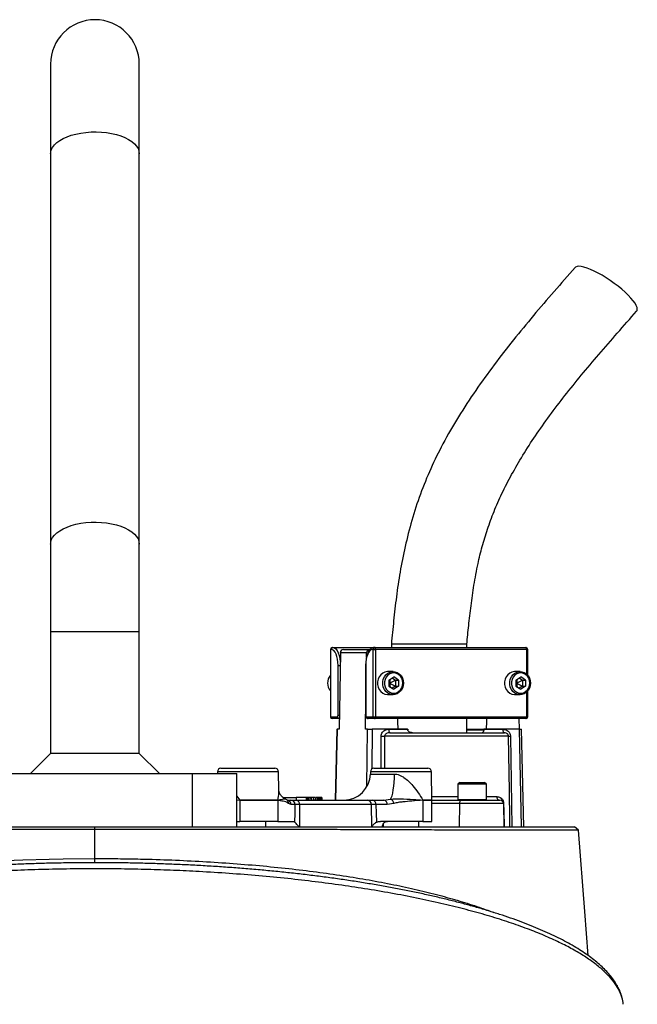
# Model space of a CAD drawing. Header units: millimetres. Extents: x 1452 to 2791, y 267 to 3578.
# Tile 12 of 12: x 1985 to 2333, y 3023 to 3578. Entities that reach past the tile are written whole.
import ezdxf

# ---------------------------------------------------------------- set-up
doc = ezdxf.new("R2010")
doc.units = ezdxf.units.MM

msp = doc.modelspace()

# ---------------------------------------------------------------- linework, layer by layer
at = {"color": 7, "linetype": 'Continuous', "lineweight": 25}
for p, q in [((2002.41, 3552.97), (2002.41, 3502.37)), ((2052.41, 3502.37), (2052.41, 3552.97)), ((2002.41, 3502.37), (2002.41, 3282.37)), ((2052.41, 3282.37), (2052.41, 3502.37)), ((2002.41, 3282.37), (2002.41, 3232.97)), ((2052.41, 3232.97), (2052.41, 3282.37)), ((2002.41, 3232.97), (2002.41, 3164.28)), ((2052.41, 3164.28), (2052.41, 3232.97)), ((2194.52, 3225.97), (2194.52, 3223.97)), ((2237.02, 3225.97), (2194.52, 3225.97)), ((2237.02, 3223.97), (2237.02, 3225.97)), ((2160.13, 3222.97), (2160.13, 3184.97)), ((2160.22, 3222.97), (2160.22, 3184.97)), ((2160.64, 3222.97), (2160.22, 3222.97)), ((2161.13, 3223.97), (2161.55, 3223.97)), ((2161.55, 3223.97), (2184.79, 3223.97)), ((2165.75, 3221), (2165.06, 3177.97)), ((2180.54, 3221), (2165.75, 3221)), ((2167.56, 3222.97), (2182.35, 3222.97)), ((2180.5, 3218.49), (2180.54, 3221)), ((2182.61, 3222.97), (2182.35, 3222.97)), ((2184.31, 3222.97), (2183.89, 3222.97)), ((2184.31, 3184.97), (2184.31, 3222.97)), ((2184.31, 3222.97), (2185.64, 3222.97)), ((2184.79, 3223.97), (2185.22, 3223.97)), ((2185.22, 3223.97), (2270.41, 3223.97)), ((2185.64, 3222.97), (2185.64, 3184.97)), ((2270.83, 3222.97), (2185.64, 3222.97)), ((2271.41, 3208.37), (2271.41, 3222.97)), ((2164.45, 3185.97), (2164.45, 3213.97)), ((2179.99, 3213.97), (2179.99, 3185.97)), ((2180.08, 3213.97), (2180.08, 3185.97)), ((2195.48, 3210.47), (2192.61, 3210.47)), ((2267.08, 3210.47), (2264.2, 3210.47)), ((2193.1, 3205.7), (2195.82, 3207.43)), ((2193.1, 3205.7), (2193.1, 3202.24)), ((2193.1, 3204.23), (2193.4, 3203.97)), ((2193.1, 3203.71), (2193.4, 3203.97)), ((2193.86, 3206.19), (2193.4, 3203.97)), ((2193.4, 3203.97), (2196.85, 3205.7)), ((2193.4, 3203.97), (2193.86, 3201.75)), ((2193.4, 3203.97), (2196.85, 3202.24)), ((2194.97, 3206.9), (2196.85, 3205.7)), ((2198.54, 3205.7), (2195.82, 3207.43)), ((2196.85, 3205.7), (2198.54, 3205.7)), ((2196.85, 3205.7), (2196.85, 3202.24)), ((2198.54, 3205.7), (2198.54, 3202.24)), ((2264.7, 3205.7), (2267.42, 3207.43)), ((2264.7, 3205.7), (2264.7, 3202.24)), ((2264.7, 3204.23), (2264.99, 3203.97)), ((2264.7, 3203.71), (2264.99, 3203.97)), ((2265.46, 3206.19), (2264.99, 3203.97)), ((2264.99, 3203.97), (2268.44, 3205.7)), ((2264.99, 3203.97), (2265.46, 3201.75)), ((2264.99, 3203.97), (2268.44, 3202.24)), ((2266.57, 3206.9), (2268.44, 3205.7)), ((2270.14, 3205.7), (2267.42, 3207.43)), ((2268.44, 3205.7), (2270.14, 3205.7)), ((2268.44, 3205.7), (2268.44, 3202.24)), ((2270.14, 3205.7), (2270.14, 3202.24)), ((2192.61, 3197.47), (2195.48, 3197.47)), ((2193.1, 3202.24), (2195.82, 3200.51)), ((2196.85, 3202.24), (2194.97, 3201.04)), ((2198.54, 3202.24), (2195.82, 3200.51)), ((2196.85, 3202.24), (2198.54, 3202.24)), ((2264.2, 3197.47), (2267.08, 3197.47)), ((2264.7, 3202.24), (2267.42, 3200.51)), ((2268.44, 3202.24), (2266.57, 3201.04)), ((2270.14, 3202.24), (2267.42, 3200.51)), ((2268.44, 3202.24), (2270.14, 3202.24)), ((2271.41, 3184.97), (2271.41, 3199.56)), ((2179.86, 3177.97), (2179.99, 3186.47)), ((2160.22, 3184.97), (2164.02, 3184.97)), ((2164.93, 3183.97), (2161.13, 3183.97)), ((2165.16, 3183.97), (2164.93, 3183.97)), ((2180.51, 3184.97), (2184.31, 3184.97)), ((2185.22, 3183.97), (2181.41, 3183.97)), ((2184.31, 3184.97), (2185.64, 3184.97)), ((2270.41, 3183.97), (2185.22, 3183.97)), ((2185.64, 3184.97), (2270.83, 3184.97)), ((2237.02, 3175.97), (2237.02, 3183.97)), ((2266.38, 3183.97), (2266.47, 3177.97)), ((2163.7, 3177.97), (2162.77, 3137.97)), ((2163.7, 3177.97), (2163.89, 3177.97)), ((2165.06, 3177.97), (2163.89, 3177.97)), ((2181.03, 3177.97), (2179.86, 3177.97)), ((2181.03, 3177.97), (2183.69, 3177.97)), ((2203.7, 3177.97), (2183.69, 3177.97)), ((2192.99, 3177.93), (2203.71, 3177.93)), ((2193.83, 3175.97), (2258.23, 3175.97)), ((2203.7, 3177.97), (2203.71, 3177.93)), ((2237.02, 3177.6), (2246.74, 3177.6)), ((2246.67, 3177.93), (2246.67, 3177.97)), ((2266.68, 3177.97), (2246.67, 3177.97)), ((2246.67, 3177.93), (2257.39, 3177.93)), ((2267.96, 3122.97), (2266.68, 3177.97)), ((2266.68, 3177.97), (2267.84, 3177.97)), ((2269.11, 3122.97), (2267.84, 3177.97)), ((2260.54, 3174), (2190.71, 3174)), ((2261.68, 3174), (2262.51, 3122.97)), ((2002.41, 3164.28), (1991.09, 3152.97)), ((2052.41, 3164.28), (2002.41, 3164.28)), ((2063.72, 3152.97), (2052.41, 3164.28)), ((2096.44, 3154), (2096.42, 3152.97)), ((2098.44, 3155.97), (2128.88, 3155.97)), ((2131.06, 3143.55), (2130.88, 3154)), ((2182.69, 3154), (2182.67, 3152.71)), ((2184.69, 3155.97), (2215.13, 3155.97)), ((2217.41, 3137.99), (2217.13, 3154)), ((1972.41, 3152.97), (2082.41, 3152.97)), ((2082.41, 3122.97), (2082.41, 3152.97)), ((2082.41, 3152.97), (2107.41, 3152.97)), ((2107.41, 3122.97), (2107.41, 3152.97)), ((2233.07, 3147.97), (2232.07, 3146.97)), ((2233.07, 3147.97), (2243.03, 3147.97)), ((2243.03, 3147.97), (2247.07, 3147.97)), ((2248.07, 3146.97), (2247.07, 3147.97)), ((2232.07, 3146.97), (2232.07, 3138.37)), ((2243.45, 3146.97), (2232.07, 3146.97)), ((2248.07, 3146.97), (2243.45, 3146.97)), ((2248.07, 3138.37), (2248.07, 3146.97)), ((2109.11, 3137.99), (2109.13, 3137.99)), ((2109.13, 3137.95), (2109.11, 3137.95)), ((2109.13, 3137.99), (2130.56, 3137.99)), ((2130.56, 3137.95), (2109.13, 3137.95)), ((2109.13, 3137.95), (2109.13, 3125.97)), ((2130.56, 3137.99), (2130.57, 3137.99)), ((2130.56, 3137.95), (2130.56, 3125.97)), ((2130.57, 3137.95), (2130.56, 3137.95)), ((2133.6, 3139.47), (2140.81, 3139.47)), ((2134.64, 3138.67), (2134.71, 3138.67)), ((2135.79, 3137.97), (2137.83, 3137.97)), ((2135.81, 3137.96), (2135.85, 3137.93)), ((2140.81, 3139.47), (2140.78, 3137.97)), ((2146.44, 3139.47), (2140.81, 3139.47)), ((2140.99, 3137.97), (2180.86, 3137.97)), ((2146.44, 3139.47), (2146.46, 3137.97)), ((2146.64, 3139.47), (2146.44, 3139.47)), ((2146.64, 3139.47), (2146.67, 3137.97)), ((2147.4, 3139.47), (2146.64, 3139.47)), ((2147.4, 3139.47), (2147.42, 3137.97)), ((2147.64, 3139.47), (2147.4, 3139.47)), ((2147.64, 3139.47), (2147.68, 3137.97)), ((2148.04, 3139.47), (2147.64, 3139.47)), ((2148.04, 3139.47), (2148.06, 3137.97)), ((2149.01, 3139.47), (2148.04, 3139.47)), ((2149.01, 3139.47), (2149.05, 3137.97)), ((2149.21, 3139.47), (2149.01, 3139.47)), ((2149.21, 3139.47), (2149.23, 3137.97)), ((2149.39, 3139.47), (2149.21, 3139.47)), ((2149.39, 3139.47), (2149.42, 3137.97)), ((2150.51, 3139.47), (2149.39, 3139.47)), ((2150.51, 3139.47), (2150.53, 3137.97)), ((2150.68, 3139.47), (2150.51, 3139.47)), ((2150.68, 3139.47), (2150.71, 3137.97)), ((2151.9, 3137.97), (2151.87, 3139.47)), ((2152.63, 3139.47), (2152.03, 3139.47)), ((2152.63, 3139.47), (2152.65, 3137.97)), ((2152.75, 3139.47), (2152.63, 3139.47)), ((2152.75, 3139.47), (2152.78, 3137.97)), ((2153.16, 3139.47), (2152.75, 3139.47)), ((2153.16, 3139.47), (2153.19, 3137.97)), ((2153.27, 3139.47), (2153.16, 3139.47)), ((2153.27, 3139.47), (2153.3, 3137.97)), ((2154.67, 3139.47), (2154.39, 3139.47)), ((2154.67, 3139.47), (2154.69, 3137.97)), ((2154.76, 3139.47), (2154.67, 3139.47)), ((2154.76, 3139.47), (2154.78, 3137.97)), ((2155.29, 3139.47), (2154.76, 3139.47)), ((2155.29, 3139.47), (2155.31, 3137.97)), ((2155.31, 3139.47), (2155.29, 3139.47)), ((2155.31, 3139.47), (2155.34, 3137.97)), ((2184.07, 3137.97), (2190.34, 3137.97)), ((2190.34, 3137.97), (2193.97, 3138.5)), ((2212.27, 3137.99), (2212.28, 3137.99)), ((2212.28, 3137.95), (2212.27, 3137.95)), ((2212.28, 3137.95), (2212.28, 3125.97)), ((2217.41, 3137.97), (2234.23, 3137.97)), ((2217.41, 3125.97), (2217.41, 3137.95)), ((2234.23, 3137.97), (2255.64, 3137.97)), ((2137.95, 3135.47), (2136.57, 3136.09)), ((2140.24, 3135.47), (2137.95, 3135.47)), ((2142.77, 3135.51), (2142.67, 3122.97)), ((2183.26, 3135.51), (2142.77, 3135.51)), ((2183.57, 3122.97), (2183.26, 3135.51)), ((2192.1, 3135.47), (2185.83, 3135.47)), ((2195.87, 3136.09), (2192.1, 3135.47)), ((2232.94, 3136), (2232.79, 3122.97)), ((2257.64, 3136), (2232.94, 3136)), ((2257.64, 3136), (2257.87, 3122.97)), ((2107.41, 3125.97), (2109.13, 3125.97)), ((2130.56, 3125.97), (2109.13, 3125.97)), ((2123.66, 3122.97), (2123.66, 3125.97)), ((2130.56, 3125.97), (2139.34, 3125.97)), ((2212.28, 3125.97), (2188.31, 3125.97)), ((2209.91, 3122.97), (2209.91, 3125.97)), ((2212.28, 3125.97), (2217.41, 3125.97)), ((1972.41, 3122.97), (2082.41, 3122.97)), ((2027.41, 3121.43), (2027.4, 3122.97)), ((2027.41, 3105.06), (2027.41, 3121.43)), ((2082.41, 3122.97), (2107.41, 3122.97)), ((2189.91, 3124.69), (2189.91, 3122.97)), ((2325.19, 3022.87), (2325.19, 3022.94))]:
    msp.add_line(p, q, dxfattribs=at)
at = {"color": 1, "linetype": 'Continuous', "lineweight": 25}
for p, q in [((2002.41, 3232.97), (2052.41, 3232.97)), ((2160.13, 3222.97), (2160.22, 3222.97)), ((2270.83, 3208.98), (2270.83, 3222.97)), ((2270.83, 3222.97), (2271.41, 3222.97)), ((2164.45, 3213.97), (2165.63, 3213.97)), ((2179.99, 3213.97), (2180.08, 3213.97)), ((2270.83, 3184.97), (2270.83, 3198.96)), ((2160.13, 3184.97), (2160.22, 3184.97)), ((2164.45, 3185.97), (2165.19, 3185.97)), ((2179.99, 3185.97), (2180.08, 3185.97)), ((2270.83, 3184.97), (2271.41, 3184.97)), ((2163.89, 3177.97), (2162.96, 3137.97)), ((2180.76, 3145.65), (2181.03, 3177.97)), ((2183.69, 3177.97), (2183.5, 3155.58)), ((2237.02, 3177.93), (2246.57, 3177.93)), ((2188.72, 3155.97), (2188.75, 3174)), ((2130.88, 3154), (2096.44, 3154)), ((2191.3, 3154), (2182.69, 3154)), ((2217.13, 3154), (2191.3, 3154)), ((2182.67, 3152.71), (2196.29, 3152.71)), ((2107.41, 3140.28), (2109.11, 3137.99)), ((2107.41, 3138.08), (2109.11, 3137.99)), ((2109.11, 3137.95), (2107.41, 3137.85)), ((2212.28, 3137.99), (2217.41, 3137.99)), ((2217.41, 3137.95), (2212.28, 3137.95)), ((2217.37, 3139.94), (2232.07, 3139.94)), ((2232.07, 3138.37), (2243.45, 3138.37)), ((2243.45, 3138.37), (2248.07, 3138.37)), ((2248.07, 3139.94), (2253.97, 3139.94)), ((2232.94, 3136), (2217.41, 3136))]:
    msp.add_line(p, q, dxfattribs=at)
at = {"color": 1, "linetype": 'Continuous', "lineweight": 25, "flags": 128}
for points in [[(2002.41, 3502.37), (2002.45, 3503.1), (2002.8, 3504.56), (2003.5, 3505.98), (2004.53, 3507.35), (2005.88, 3508.65), (2007.54, 3509.87), (2009.47, 3510.97), (2011.66, 3511.96), (2014.06, 3512.81), (2016.66, 3513.52), (2019.4, 3514.07), (2022.26, 3514.46), (2025.19, 3514.67), (2028.15, 3514.72), (2031.1, 3514.59), (2034, 3514.28), (2036.8, 3513.82), (2039.48, 3513.19), (2041.98, 3512.41), (2044.28, 3511.48), (2046.35, 3510.43), (2048.14, 3509.27), (2049.65, 3508.01), (2050.84, 3506.67), (2051.71, 3505.27), (2052.23, 3503.83), (2052.41, 3502.37)], [(2002.41, 3282.37), (2002.45, 3283.1), (2002.8, 3284.56), (2003.5, 3285.98), (2004.53, 3287.35), (2005.88, 3288.65), (2007.54, 3289.87), (2009.47, 3290.97), (2011.66, 3291.96), (2014.06, 3292.81), (2016.66, 3293.52), (2019.4, 3294.07), (2022.26, 3294.46), (2025.19, 3294.67), (2028.15, 3294.72), (2031.1, 3294.59), (2034, 3294.28), (2036.8, 3293.82), (2039.48, 3293.19), (2041.98, 3292.41), (2044.28, 3291.48), (2046.35, 3290.43), (2048.14, 3289.27), (2049.65, 3288.01), (2050.84, 3286.67), (2051.71, 3285.27), (2052.23, 3283.83), (2052.41, 3282.37)], [(2161.55, 3223.97), (2162.37, 3223.78), (2163.17, 3223.21), (2163.9, 3222.28), (2164.54, 3221.04), (2165.06, 3219.53), (2165.45, 3217.8), (2165.67, 3216.21)], [(2165.16, 3184.05), (2165.1, 3184.01), (2164.93, 3183.97)], [(2190.71, 3174), (2190.7, 3170.01), (2190.67, 3155.97)], [(1802.61, 3074.63), (1809.2, 3077.05), (1820.18, 3080.61), (1831.93, 3083.98), (1843.98, 3087.03), (1856.78, 3089.88), (1870.25, 3092.51), (1884.95, 3094.99), (1900.28, 3097.21), (1916.15, 3099.17), (1929.62, 3100.58), (1943.39, 3101.8), (1957.39, 3102.82), (1972, 3103.68), (1986.79, 3104.33), (2001.68, 3104.78), (2009.42, 3104.93), (2027.41, 3105.06), (2027.41, 3105.06), (2027.41, 3105.06)]]:
    msp.add_lwpolyline(points, dxfattribs=at)
at = {"color": 7, "linetype": 'Continuous', "lineweight": 25, "flags": 128}
for points in [[(2332.78, 3413.67), (2332.99, 3413.98), (2333.16, 3414.73), (2333.03, 3415.68), (2332.6, 3416.8), (2331.87, 3418.07), (2330.87, 3419.48), (2329.6, 3421), (2328.08, 3422.61), (2326.36, 3424.28), (2324.44, 3425.97), (2322.38, 3427.66), (2320.19, 3429.33), (2317.92, 3430.94), (2315.61, 3432.46), (2313.3, 3433.87), (2311.03, 3435.14), (2308.83, 3436.26), (2306.74, 3437.21), (2304.81, 3437.96), (2303.05, 3438.5), (2301.51, 3438.83), (2300.21, 3438.94), (2299.17, 3438.83), (2298.41, 3438.5), (2298.14, 3438.27)], [(2164.45, 3213.97), (2164.37, 3215.73), (2164.16, 3217.41), (2163.81, 3218.97), (2163.33, 3220.33), (2162.76, 3221.45), (2162.1, 3222.28), (2161.39, 3222.8), (2160.64, 3222.97)], [(2183.89, 3222.97), (2183.15, 3222.8), (2182.43, 3222.28), (2181.77, 3221.45), (2181.2, 3220.33), (2180.73, 3218.97), (2180.37, 3217.41), (2180.16, 3215.73), (2180.08, 3213.97)], [(2185.64, 3222.97), (2185.63, 3223.17), (2185.61, 3223.35), (2185.57, 3223.53), (2185.52, 3223.68), (2185.45, 3223.8), (2185.38, 3223.89), (2185.3, 3223.95), (2185.22, 3223.97)], [(2270.83, 3222.97), (2270.82, 3223.17), (2270.8, 3223.35), (2270.76, 3223.53), (2270.71, 3223.68), (2270.64, 3223.8), (2270.57, 3223.89), (2270.49, 3223.95), (2270.41, 3223.97)], [(2192.61, 3210.47), (2192.26, 3210.46), (2190.92, 3210.2), (2189.66, 3209.6), (2188.56, 3208.7), (2187.68, 3207.54), (2187.07, 3206.19), (2186.75, 3204.72), (2186.75, 3203.22), (2187.07, 3201.75), (2187.68, 3200.4), (2188.56, 3199.24), (2189.66, 3198.34), (2190.92, 3197.74), (2192.26, 3197.48), (2192.61, 3197.47)], [(2201.37, 3203.97), (2201.21, 3202.47), (2200.74, 3201.05), (2199.99, 3199.79), (2199, 3198.76), (2197.81, 3198), (2196.5, 3197.57), (2195.14, 3197.48), (2193.79, 3197.74), (2192.53, 3198.34), (2191.44, 3199.24), (2190.56, 3200.4), (2189.94, 3201.75), (2189.63, 3203.22), (2189.63, 3204.72), (2189.94, 3206.19), (2190.56, 3207.54), (2191.44, 3208.7), (2192.53, 3209.6), (2193.79, 3210.2), (2195.14, 3210.46), (2196.5, 3210.37), (2197.81, 3209.94), (2199, 3209.18), (2199.99, 3208.15), (2200.74, 3206.89), (2201.21, 3205.47), (2201.37, 3203.97)], [(2200.98, 3203.97), (2200.82, 3205.39), (2200.34, 3206.72), (2199.58, 3207.87), (2198.59, 3208.78), (2197.41, 3209.39), (2196.14, 3209.66), (2194.85, 3209.57), (2193.62, 3209.13), (2192.52, 3208.36), (2191.64, 3207.32), (2191.01, 3206.07), (2190.69, 3204.68), (2190.69, 3203.26), (2191.01, 3201.87), (2191.64, 3200.62), (2192.52, 3199.58), (2193.62, 3198.81), (2194.85, 3198.37), (2196.14, 3198.28), (2197.41, 3198.55), (2198.59, 3199.16), (2199.58, 3200.07), (2200.34, 3201.22), (2200.82, 3202.55), (2200.98, 3203.97)], [(2264.2, 3210.47), (2263.86, 3210.46), (2262.51, 3210.2), (2261.26, 3209.6), (2260.16, 3208.7), (2259.28, 3207.54), (2258.67, 3206.19), (2258.35, 3204.72), (2258.35, 3203.22), (2258.67, 3201.75), (2259.28, 3200.4), (2260.16, 3199.24), (2261.26, 3198.34), (2262.51, 3197.74), (2263.86, 3197.48), (2264.2, 3197.47)], [(2272.97, 3203.97), (2272.81, 3202.47), (2272.34, 3201.05), (2271.59, 3199.79), (2270.6, 3198.76), (2269.41, 3198), (2268.1, 3197.57), (2266.74, 3197.48), (2265.39, 3197.74), (2264.13, 3198.34), (2263.04, 3199.24), (2262.16, 3200.4), (2261.54, 3201.75), (2261.23, 3203.22), (2261.23, 3204.72), (2261.54, 3206.19), (2262.16, 3207.54), (2263.04, 3208.7), (2264.13, 3209.6), (2265.39, 3210.2), (2266.74, 3210.46), (2268.1, 3210.37), (2269.41, 3209.94), (2270.6, 3209.18), (2271.59, 3208.15), (2272.34, 3206.89), (2272.81, 3205.47), (2272.97, 3203.97)], [(2272.58, 3203.97), (2272.42, 3205.39), (2271.94, 3206.72), (2271.18, 3207.87), (2270.18, 3208.78), (2269.01, 3209.39), (2267.74, 3209.66), (2266.45, 3209.57), (2265.22, 3209.13), (2264.12, 3208.36), (2263.24, 3207.32), (2262.61, 3206.07), (2262.29, 3204.68), (2262.29, 3203.26), (2262.61, 3201.87), (2263.24, 3200.62), (2264.12, 3199.58), (2265.22, 3198.81), (2266.45, 3198.37), (2267.74, 3198.28), (2269.01, 3198.55), (2270.18, 3199.16), (2271.18, 3200.07), (2271.94, 3201.22), (2272.42, 3202.55), (2272.58, 3203.97)], [(2164.02, 3184.97), (2164.11, 3184.99), (2164.19, 3185.05), (2164.26, 3185.14), (2164.32, 3185.26), (2164.38, 3185.41), (2164.42, 3185.59), (2164.44, 3185.77), (2164.45, 3185.97)], [(2180.08, 3185.97), (2180.09, 3185.77), (2180.12, 3185.59), (2180.16, 3185.41), (2180.21, 3185.26), (2180.27, 3185.14), (2180.35, 3185.05), (2180.42, 3184.99), (2180.51, 3184.97)], [(2185.22, 3183.97), (2185.3, 3183.99), (2185.38, 3184.05), (2185.45, 3184.14), (2185.52, 3184.26), (2185.57, 3184.41), (2185.61, 3184.59), (2185.63, 3184.77), (2185.64, 3184.97)], [(2198.31, 3177.97), (2198.22, 3182.39), (2198.19, 3183.97)], [(2248.13, 3183.97), (2248.11, 3182.39), (2248.02, 3177.97)], [(2270.41, 3183.97), (2270.49, 3183.99), (2270.57, 3184.05), (2270.64, 3184.14), (2270.71, 3184.26), (2270.76, 3184.41), (2270.8, 3184.59), (2270.82, 3184.77), (2270.83, 3184.97)], [(2192.99, 3177.93), (2193.01, 3177.55), (2193.06, 3177.18), (2193.14, 3176.84), (2193.24, 3176.54), (2193.37, 3176.3), (2193.51, 3176.12), (2193.67, 3176.01), (2193.83, 3175.97)], [(2258.23, 3175.97), (2258.07, 3176.01), (2257.91, 3176.12), (2257.77, 3176.3), (2257.64, 3176.54), (2257.53, 3176.84), (2257.45, 3177.18), (2257.4, 3177.55), (2257.39, 3177.93)], [(2261.37, 3122.97), (2261.31, 3126.97), (2261.05, 3142.97), (2260.54, 3174)], [(2193.97, 3138.5), (2194.44, 3139.32), (2194.88, 3140.49), (2195.28, 3141.98), (2195.62, 3143.76), (2195.9, 3145.78), (2196.11, 3147.98), (2196.24, 3150.31), (2196.29, 3152.71)], [(2151.75, 3139.47), (2151.76, 3139.02), (2151.77, 3138.57), (2151.78, 3137.97)], [(2154.16, 3139.47), (2154.16, 3139.02), (2154.17, 3138.57), (2154.18, 3137.97)], [(2154.23, 3137.97), (2154.22, 3138.72), (2154.2, 3139.47)], [(2232.94, 3136), (2232.97, 3136.39), (2233.05, 3136.76), (2233.17, 3137.1), (2233.33, 3137.4), (2233.52, 3137.64), (2233.74, 3137.82), (2233.98, 3137.93), (2234.23, 3137.97)], [(2140.15, 3125.47), (2140.2, 3130.56), (2140.24, 3135.47)], [(2185.83, 3135.47), (2185.96, 3130.56), (2186.08, 3125.47)], [(2257.8, 3136), (2257.87, 3132.01), (2258.03, 3122.97)], [(2300.06, 3120.98), (2298.9, 3121.97), (2297.73, 3122.97)], [(2305.51, 3050.31), (2303.6, 3075.15), (2300.06, 3120.98)]]:
    msp.add_lwpolyline(points, dxfattribs=at)
at = {"color": 7, "linetype": 'Continuous', "lineweight": 25}
for centre, radius, start, end in [((2027.41, 3552.97), 25, 0, 180), ((2161.13, 3222.97), 1, 90, 180), ((2161.18, 3223.01), 0.957, 92.951, 182.6853), ((2161.6, 3223.01), 0.957, 92.952, 182.6853), ((2167.65, 3221.06), 1.91, 92.8819, 181.7481), ((2182.45, 3221.06), 1.91, 92.8821, 181.7479), ((2184.84, 3223.01), 0.957, 92.951, 182.6862), ((2185.27, 3223.01), 0.957, 92.952, 182.6853), ((2270.41, 3222.97), 1, 0, 90), ((2165.52, 3203.97), 6.96, 140.7562, 219.2438), ((2161.13, 3184.97), 1, 180, 270), ((2161.18, 3184.93), 0.956, 177.3199, 267.0574), ((2164.98, 3184.93), 0.956, 177.3199, 267.0574), ((2181.46, 3184.93), 0.956, 177.3199, 267.0565), ((2185.27, 3184.93), 0.956, 177.3199, 267.0565), ((2270.41, 3184.97), 1, 270, 0), ((2189.73, 3265.79), 91.79, 269.3889, 270.6111), ((2261.11, 3201.77), 27.77, 268.8207, 271.1793), ((2098.44, 3153.97), 2, 90, 179), ((2128.88, 3153.97), 2, 1, 90), ((2184.69, 3153.97), 2, 90, 179), ((2215.13, 3153.97), 2, 1, 90), ((2167.67, 3152.97), 15, 270, 359), ((2124.32, 3138.75), 15.23, 182.8603, 183.0246), ((2121.49, 3137.94), 12.36, 179.7717, 179.9739), ((2127.9, 3137.95), 2.66, 0.0197, 0.9587), ((2127.92, 3137.99), 2.65, 359.1853, 0.1298), ((2137.78, 3135.51), 2.46, 359.0298, 88.983), ((2140.57, 3135.79), 2.22, 352.8613, 79.0838), ((2180.81, 3135.52), 2.45, 359.9356, 88.9402), ((2183.62, 3135.78), 2.23, 351.9566, 78.571), ((2189.89, 3135.78), 2.23, 351.9571, 78.5705), ((2193.06, 3135.82), 2.83, 5.3648, 71.2709), ((2209.35, 3137.84), 2.93, 2.1733, 3.0283), ((2208.68, 3137.95), 3.6, 0.0054, 0.699), ((2214.91, 3137.95), 2.5, 0, 1), ((2232.47, 3138.37), 0.4, 180, 270), ((2247.67, 3138.37), 0.4, 270, 0), ((2255.81, 3139.81), 1.85, 176.2536, 264.6003), ((2255.64, 3135.97), 2, 1, 90), ((2257.72, 3139.88), 3.88, 268.8144, 271.1856), ((2192.37, 3122.97), 3, 143.9535, 180)]:
    msp.add_arc(centre, radius, start, end, dxfattribs=at)
at = {"color": 1, "linetype": 'Continuous', "lineweight": 25}
for centre, radius, start, end in [((2135.48, 3135.51), 2.47, 359.1086, 82.1496), ((2134.27, 3136.25), 2.31, 356.0696, 46.8526)]:
    msp.add_arc(centre, radius, start, end, dxfattribs=at)
at = {"color": 7, "linetype": 'Continuous', "lineweight": 25}
for points, knots in [([(2298.14, 3438.27), (2294.17, 3433.74), (2286.26, 3424.75), (2274.59, 3411.19), (2263.25, 3397.47), (2252.33, 3383.46), (2241.96, 3369.07), (2232.27, 3354.23), (2223.77, 3339.53), (2216.56, 3324.95), (2210.71, 3310.54), (2205.96, 3295.83), (2202.19, 3281.13), (2199.34, 3266.74), (2197.3, 3252.77), (2195.78, 3239.24), (2194.94, 3230.35), (2194.52, 3225.97)], [0, 0, 0, 0, 0.0761958, 0.1515257, 0.2263336, 0.3008521, 0.3750114, 0.4487686, 0.5221243, 0.585997, 0.6497329, 0.713092, 0.7750891, 0.834706, 0.8916319, 0.9465324, 1, 1, 1, 1]), ([(2237.02, 3225.97), (2237.38, 3229.44), (2238.12, 3236.62), (2239.4, 3247.72), (2241.02, 3259.39), (2243.09, 3270.56), (2245.66, 3281.06), (2248.65, 3290.88), (2252.35, 3300.89), (2256.9, 3311.18), (2262.34, 3321.77), (2268.67, 3332.63), (2275.81, 3343.67), (2283.75, 3354.88), (2292.39, 3366.21), (2301.69, 3377.71), (2311.57, 3389.42), (2322, 3401.44), (2329.15, 3409.55), (2332.78, 3413.67)], [0, 0, 0, 0, 0.0472247, 0.0978511, 0.1513268, 0.2069669, 0.2520025, 0.2985435, 0.3471168, 0.3983754, 0.4536345, 0.5119726, 0.5732675, 0.6375208, 0.70488, 0.7741676, 0.8465738, 0.9219366, 1, 1, 1, 1]), ([(2184.79, 3223.97), (2184.59, 3223.96), (2184.09, 3223.92), (2183.33, 3223.59), (2182.56, 3222.98), (2181.86, 3222.09), (2181.24, 3220.94), (2180.73, 3219.54), (2180.34, 3217.97), (2180.09, 3216.28), (2180, 3214.92), (2179.99, 3214.15), (2179.99, 3213.97)], [0, 0, 0, 0, 0.0660012, 0.164434, 0.2659684, 0.3764215, 0.4941551, 0.6131621, 0.7309423, 0.8476781, 0.963794, 1, 1, 1, 1]), ([(2179.99, 3185.97), (2180, 3185.84), (2180.01, 3185.45), (2180.15, 3184.91), (2180.43, 3184.42), (2180.82, 3184.1), (2181.17, 3183.98), (2181.37, 3183.97), (2181.41, 3183.97)], [0, 0, 0, 0, 0.139565, 0.394901, 0.607573, 0.78341, 0.948427, 1, 1, 1, 1]), ([(2188.75, 3174), (2188.79, 3174.4), (2188.86, 3175.2), (2189.44, 3176.27), (2190.3, 3177.14), (2191.51, 3177.8), (2192.47, 3177.89), (2192.99, 3177.93)], [0, 0, 0, 0, 0.176182, 0.352045, 0.536541, 0.745946, 1, 1, 1, 1]), ([(2193.83, 3175.97), (2193.44, 3175.95), (2192.75, 3175.91), (2191.85, 3175.59), (2191.21, 3175.16), (2190.84, 3174.66), (2190.71, 3174.26), (2190.71, 3174.05), (2190.71, 3174)], [0, 0, 0, 0, 0.2892576, 0.5128411, 0.694063, 0.8516675, 0.9641564, 1, 1, 1, 1]), ([(2203.71, 3177.93), (2203.72, 3177.83), (2203.74, 3177.72), (2203.79, 3177.61), (2203.79, 3177.6)], [0, 0, 0, 0, 0.869843, 1, 1, 1, 1]), ([(2206.46, 3175.97), (2206.01, 3176.01), (2205.29, 3176.07), (2204.47, 3176.54), (2204, 3177.04), (2203.84, 3177.41), (2203.79, 3177.59), (2203.79, 3177.6)], [0, 0, 0, 0, 0.399764, 0.64677, 0.839647, 0.995675, 1, 1, 1, 1]), ([(2246.61, 3177.6), (2246.61, 3177.53), (2246.58, 3177.3), (2246.5, 3176.87), (2246.29, 3176.37), (2245.99, 3176.03), (2245.73, 3175.99), (2245.61, 3175.97)], [0, 0, 0, 0, 0.059175, 0.214445, 0.428753, 0.726178, 1, 1, 1, 1]), ([(2246.61, 3177.6), (2246.62, 3177.61), (2246.65, 3177.72), (2246.66, 3177.83), (2246.67, 3177.93)], [0, 0, 0, 0, 0.130162, 1, 1, 1, 1]), ([(2257.39, 3177.93), (2258, 3177.87), (2259.1, 3177.75), (2260.48, 3176.85), (2261.36, 3175.68), (2261.66, 3174.64), (2261.68, 3174.1), (2261.68, 3174)], [0, 0, 0, 0, 0.300443, 0.53014, 0.761131, 0.958999, 1, 1, 1, 1]), ([(2260.54, 3174), (2260.54, 3174.05), (2260.53, 3174.26), (2260.47, 3174.53), (2260.28, 3174.95), (2260.08, 3175.21), (2259.7, 3175.56), (2259.13, 3175.89), (2258.56, 3175.94), (2258.23, 3175.97)], [0, 0, 0, 0, 0.034039, 0.15126, 0.203024, 0.392691, 0.420051, 0.65987, 1, 1, 1, 1]), ([(2196.29, 3152.71), (2196.72, 3152.68), (2197.7, 3152.62), (2199.18, 3152.12), (2200.49, 3151.45), (2202.24, 3150.34), (2204.31, 3148.62), (2207.03, 3145.7), (2209.77, 3142.13), (2211.43, 3139.38), (2212.27, 3137.99)], [0, 0, 0, 0, 0.056518, 0.128182, 0.200083, 0.244824, 0.395725, 0.547113, 0.77154, 1, 1, 1, 1]), ([(2134.72, 3138.67), (2134.35, 3138.87), (2133.55, 3139.3), (2132.73, 3140.07), (2132.09, 3140.86), (2131.67, 3141.56), (2131.38, 3142.17), (2131.14, 3142.9), (2131.07, 3143.43), (2131.07, 3143.55), (2131.08, 3143.58)], [0, 0, 0, 0, 0.143206, 0.308405, 0.414225, 0.512702, 0.603328, 0.770024, 0.941523, 1, 1, 1, 1]), ([(2136.57, 3136.09), (2136.07, 3136.43), (2135.08, 3137.12), (2133.56, 3137.37), (2132.3, 3137.56), (2131.41, 3137.77), (2130.95, 3137.86), (2130.71, 3137.92), (2130.6, 3137.94), (2130.57, 3137.95)], [0, 0, 0, 0, 0.250794, 0.502665, 0.754629, 0.878803, 0.946358, 0.981392, 1, 1, 1, 1]), ([(2135.87, 3137.9), (2135.67, 3138.09), (2135.29, 3138.43), (2134.88, 3138.64), (2134.69, 3138.73)], [0, 0, 0, 0, 0.5420135, 1, 1, 1, 1]), ([(2135.87, 3137.91), (2135.87, 3137.9), (2135.88, 3137.89), (2135.81, 3137.96), (2135.81, 3137.96)], [0, 0, 0, 0, 0.942178, 1, 1, 1, 1]), ([(2137.83, 3137.97), (2138.06, 3137.97), (2138.5, 3137.97), (2139.58, 3137.97), (2140.52, 3137.97), (2140.99, 3137.97)], [0, 0, 0, 0, 0.3447634, 0.6677004, 1, 1, 1, 1]), ([(2151.75, 3139.47), (2151.69, 3139.47), (2151.53, 3139.47), (2151.22, 3139.47), (2150.89, 3139.47), (2150.86, 3139.47)], [0, 0, 0, 0, 0.355309, 0.939977, 1, 1, 1, 1]), ([(2154.16, 3139.47), (2154.06, 3139.47), (2153.93, 3139.47), (2153.48, 3139.47), (2153.34, 3139.47)], [0, 0, 0, 0, 0.6732709, 1, 1, 1, 1]), ([(2180.86, 3137.97), (2181.09, 3137.97), (2181.55, 3137.97), (2182.64, 3137.97), (2183.59, 3137.97), (2184.07, 3137.97)], [0, 0, 0, 0, 0.344611, 0.66762, 1, 1, 1, 1]), ([(2193.97, 3138.5), (2194.36, 3138.54), (2195.55, 3138.66), (2197.31, 3138.72), (2201.37, 3138.71), (2206.4, 3138.42), (2210.55, 3138.12), (2212.27, 3137.99)], [0, 0, 0, 0, 0.053502, 0.162559, 0.271831, 0.698254, 1, 1, 1, 1]), ([(2212.27, 3137.95), (2210.21, 3137.79), (2206.44, 3137.51), (2201.83, 3137.01), (2198.41, 3136.71), (2196.72, 3136.29), (2195.87, 3136.09)], [0, 0, 0, 0, 0.37583, 0.687572, 0.843986, 1, 1, 1, 1]), ([(2253.97, 3139.94), (2254.65, 3139.83), (2255.71, 3139.66), (2256.82, 3138.69), (2257.38, 3137.84), (2257.68, 3137.01), (2257.78, 3136.46), (2257.8, 3136.11), (2257.8, 3136)], [0, 0, 0, 0, 0.406631, 0.629424, 0.815664, 0.890648, 0.967179, 1, 1, 1, 1]), ([(2142.77, 3135.51), (2142.05, 3135.5), (2140.94, 3135.49), (2140.42, 3135.48), (2140.24, 3135.47)], [0, 0, 0, 0, 0.654422, 1, 1, 1, 1]), ([(2185.83, 3135.47), (2185.1, 3135.48), (2183.98, 3135.5), (2183.45, 3135.51), (2183.26, 3135.51)], [0, 0, 0, 0, 0.654597, 1, 1, 1, 1]), ([(2139.34, 3125.97), (2139.6, 3125.9), (2139.88, 3125.83), (2140.14, 3125.48), (2140.15, 3125.47)], [0, 0, 0, 0, 0.949371, 1, 1, 1, 1]), ([(2142.67, 3122.97), (2142.65, 3122.98), (2142.55, 3123), (2142.19, 3123.36), (2141.51, 3123.91), (2140.71, 3124.76), (2140.34, 3125.23), (2140.15, 3125.47)], [0, 0, 0, 0, 0.015932, 0.07843, 0.327381, 0.658414, 1, 1, 1, 1]), ([(2186.08, 3125.47), (2185.48, 3125.07), (2184.56, 3124.48), (2183.94, 3123.62), (2183.71, 3123.2), (2183.62, 3123.03), (2183.59, 3122.97), (2183.57, 3122.97), (2183.57, 3122.97)], [0, 0, 0, 0, 0.536127, 0.801911, 0.929336, 0.976903, 0.994958, 1, 1, 1, 1]), ([(2186.08, 3125.47), (2186.16, 3125.5), (2186.88, 3125.84), (2187.64, 3125.91), (2188.31, 3125.97)], [0, 0, 0, 0, 0.106564, 1, 1, 1, 1]), ([(2189.94, 3124.74), (2189.93, 3124.72), (2189.86, 3124.62), (2190.15, 3125.06), (2190.72, 3125.54), (2191.43, 3125.91), (2192.02, 3125.95), (2192.24, 3125.97)], [0, 0, 0, 0, 0.0536379, 0.3551111, 0.5977125, 0.8474349, 1, 1, 1, 1]), ([(2027.41, 3121.43), (2021.41, 3121.44), (2009.41, 3121.46), (1991.53, 3121.48), (1973.89, 3121.48), (1956.55, 3121.47), (1939.51, 3121.44), (1922.79, 3121.41), (1906.49, 3121.37), (1890.73, 3121.33), (1875.62, 3121.28), (1861.16, 3121.23), (1847.37, 3121.18), (1834.33, 3121.13), (1822.12, 3121.09), (1810.83, 3121.06), (1800.47, 3121.04), (1791.06, 3121.02), (1782.63, 3121.01), (1775.25, 3121), (1768.98, 3120.99), (1763.83, 3120.98), (1759.78, 3120.98), (1756.89, 3120.98), (1755.08, 3120.98), (1754.87, 3120.98), (1754.76, 3120.98)], [0, 0, 0, 0, 0.0420205, 0.0840044, 0.1256815, 0.1671684, 0.2086454, 0.2502904, 0.292219, 0.3339464, 0.3754644, 0.4169375, 0.4585515, 0.5004569, 0.542255, 0.5837957, 0.6252743, 0.6668592, 0.7087331, 0.7505814, 0.7921551, 0.83363, 0.8751751, 0.9170013, 0.9589035, 1, 1, 1, 1]), ([(1757.09, 3122.97), (1757.19, 3122.97), (1757.41, 3122.97), (1759.2, 3122.97), (1762.07, 3122.97), (1766.08, 3122.97), (1771.19, 3122.97), (1777.4, 3122.97), (1784.69, 3122.97), (1793.04, 3122.97), (1802.4, 3122.97), (1812.69, 3122.97), (1823.89, 3122.97), (1835.96, 3122.97), (1848.85, 3122.97), (1862.52, 3122.97), (1876.9, 3122.97), (1891.93, 3122.97), (1907.56, 3122.97), (1923.68, 3122.97), (1940.22, 3122.97), (1957.12, 3122.97), (1974.35, 3122.97), (1991.87, 3122.97), (2009.6, 3122.97), (2021.47, 3122.97), (2027.4, 3122.97)], [0, 0, 0, 0, 0.041363, 0.083074, 0.124837, 0.166393, 0.20786, 0.249412, 0.291167, 0.332871, 0.374705, 0.416316, 0.45786, 0.499514, 0.541226, 0.582828, 0.624501, 0.66628, 0.707946, 0.749681, 0.79128, 0.832762, 0.874304, 0.916228, 0.958065, 1, 1, 1, 1]), ([(2027.4, 3122.97), (2033.34, 3122.97), (2045.21, 3122.97), (2062.94, 3122.97), (2080.46, 3122.97), (2097.69, 3122.97), (2114.59, 3122.97), (2131.13, 3122.97), (2147.25, 3122.97), (2162.88, 3122.97), (2177.91, 3122.97), (2192.3, 3122.97), (2205.96, 3122.97), (2218.85, 3122.97), (2230.93, 3122.97), (2242.12, 3122.97), (2252.42, 3122.97), (2261.77, 3122.97), (2270.12, 3122.97), (2277.41, 3122.97), (2283.62, 3122.97), (2288.74, 3122.97), (2292.75, 3122.97), (2295.62, 3122.97), (2297.41, 3122.97), (2297.62, 3122.97), (2297.73, 3122.97)], [0, 0, 0, 0, 0.041935, 0.083772, 0.125695, 0.167233, 0.208714, 0.250317, 0.292047, 0.333714, 0.375497, 0.417164, 0.458766, 0.500482, 0.542132, 0.583675, 0.62529, 0.66712, 0.708823, 0.750582, 0.79213, 0.833596, 0.875156, 0.916915, 0.958625, 1, 1, 1, 1]), ([(2300.06, 3120.98), (2299.95, 3120.98), (2299.73, 3120.98), (2297.93, 3120.98), (2295.04, 3120.98), (2290.99, 3120.98), (2285.83, 3120.99), (2279.56, 3121), (2272.19, 3121.01), (2263.76, 3121.02), (2254.35, 3121.04), (2243.99, 3121.06), (2232.7, 3121.09), (2220.49, 3121.13), (2207.44, 3121.18), (2193.65, 3121.23), (2179.2, 3121.28), (2164.08, 3121.33), (2148.32, 3121.37), (2132.02, 3121.41), (2115.3, 3121.44), (2098.27, 3121.47), (2080.93, 3121.48), (2063.28, 3121.48), (2045.41, 3121.46), (2033.41, 3121.44), (2027.41, 3121.43)], [0, 0, 0, 0, 0.041096, 0.082999, 0.124825, 0.16637, 0.207845, 0.249419, 0.291267, 0.333141, 0.374726, 0.416204, 0.457745, 0.499543, 0.541449, 0.583063, 0.624536, 0.666054, 0.707781, 0.74971, 0.791355, 0.832832, 0.874319, 0.915996, 0.957979, 1, 1, 1, 1]), ([(2027.41, 3102.69), (2027.41, 3102.75), (2027.41, 3103), (2027.41, 3103.82), (2027.41, 3104.65), (2027.41, 3105.06)], [0, 0, 0, 0, 0.149918, 0.574952, 1, 1, 1, 1]), ([(2324.96, 3024.92), (2324.86, 3025.46), (2324.6, 3026.92), (2323.81, 3029.26), (2322.65, 3031.95), (2321.16, 3034.63), (2319.34, 3037.32), (2317.19, 3040), (2314.71, 3042.66), (2311.89, 3045.3), (2308.76, 3047.92), (2305.32, 3050.49), (2301.58, 3053.03), (2297.56, 3055.51), (2293.25, 3057.95), (2288.67, 3060.33), (2283.81, 3062.67), (2278.69, 3064.95), (2273.3, 3067.19), (2267.64, 3069.37), (2261.73, 3071.5), (2255.58, 3073.58), (2249.2, 3075.59), (2242.62, 3077.54), (2235.85, 3079.41), (2228.87, 3081.23), (2221.68, 3082.98), (2214.29, 3084.66), (2206.7, 3086.28), (2198.93, 3087.83), (2190.98, 3089.31), (2182.87, 3090.72), (2174.63, 3092.06), (2166.28, 3093.31), (2157.8, 3094.48), (2149.21, 3095.58), (2140.49, 3096.61), (2131.66, 3097.56), (2122.72, 3098.43), (2113.67, 3099.22), (2104.53, 3099.93), (2095.31, 3100.56), (2086.03, 3101.12), (2076.67, 3101.59), (2067.28, 3101.98), (2057.89, 3102.29), (2048.5, 3102.51), (2039.1, 3102.65), (2029.67, 3102.71), (2020.22, 3102.69), (2010.77, 3102.58), (2001.36, 3102.4), (1992.01, 3102.13), (1982.68, 3101.79), (1973.38, 3101.36), (1964.11, 3100.85), (1954.91, 3100.26), (1945.76, 3099.59), (1936.68, 3098.84), (1927.7, 3098.01), (1918.84, 3097.1), (1910.1, 3096.12), (1901.45, 3095.06), (1892.93, 3093.93), (1884.52, 3092.72), (1876.25, 3091.43), (1868.13, 3090.07), (1860.15, 3088.64), (1852.34, 3087.14), (1844.7, 3085.57), (1837.25, 3083.93), (1829.99, 3082.22), (1822.92, 3080.45), (1816.05, 3078.62), (1809.39, 3076.72), (1802.95, 3074.76), (1796.7, 3072.74), (1790.69, 3070.65), (1784.93, 3068.51), (1779.41, 3066.32), (1774.12, 3064.07), (1769.1, 3061.76), (1764.36, 3059.41), (1759.9, 3057.02), (1755.72, 3054.58), (1751.82, 3052.08), (1748.19, 3049.53), (1744.85, 3046.93), (1741.81, 3044.27), (1739.08, 3041.58), (1736.67, 3038.84), (1734.6, 3036.07), (1732.87, 3033.27), (1731.48, 3030.47), (1730.45, 3027.67), (1729.8, 3025.17), (1729.64, 3023.6), (1729.57, 3022.97)], [0, 0, 0, 0, 0.005832, 0.015661, 0.025526, 0.035756, 0.046164, 0.056749, 0.067502, 0.078402, 0.089414, 0.100476, 0.111521, 0.122551, 0.133563, 0.144558, 0.155536, 0.166501, 0.177455, 0.188403, 0.199349, 0.210297, 0.221205, 0.232009, 0.242762, 0.253482, 0.264185, 0.274888, 0.28558, 0.296221, 0.306875, 0.317507, 0.328086, 0.338587, 0.349009, 0.359467, 0.369886, 0.380281, 0.390671, 0.40107, 0.411501, 0.421841, 0.432218, 0.44261, 0.452979, 0.463296, 0.473545, 0.483775, 0.494051, 0.50436, 0.514673, 0.524954, 0.535181, 0.545415, 0.555729, 0.566041, 0.576365, 0.586716, 0.597109, 0.607491, 0.61784, 0.628216, 0.638621, 0.649055, 0.659519, 0.670011, 0.680532, 0.691081, 0.701657, 0.712258, 0.722883, 0.733503, 0.744191, 0.754889, 0.765612, 0.776377, 0.787202, 0.798114, 0.808935, 0.819847, 0.830815, 0.841802, 0.852768, 0.863711, 0.874663, 0.88567, 0.896717, 0.907791, 0.918869, 0.92992, 0.940909, 0.95179, 0.962511, 0.97302, 0.983282, 0.99323, 1, 1, 1, 1]), ([(2325.26, 3022.95), (2325.24, 3023.24), (2325.21, 3023.74), (2325.1, 3024.23), (2325.06, 3024.44)], [0, 0, 0, 0, 0.576452, 1, 1, 1, 1])]:
    msp.add_open_spline(points, degree=3, knots=knots, dxfattribs=at)
at = {"color": 1, "linetype": 'Continuous', "lineweight": 25}
for points, knots in [([(2130.57, 3137.99), (2130.8, 3139.39), (2131.13, 3141.28), (2131.01, 3143.08), (2130.98, 3143.55)], [0, 0, 0, 0, 0.740691, 1, 1, 1, 1]), ([(2130.57, 3137.99), (2130.98, 3138.08), (2132.34, 3138.36), (2133.87, 3138.75), (2134.47, 3138.69), (2134.64, 3138.67)], [0, 0, 0, 0, 0.238819, 0.784043, 1, 1, 1, 1]), ([(2027.41, 3105.06), (2027.41, 3105.06), (2031.7, 3105.06), (2040.28, 3105.02), (2054.74, 3104.78), (2070.75, 3104.28), (2088.21, 3103.43), (2105.43, 3102.31), (2122.31, 3100.9), (2138.61, 3099.23), (2154.28, 3097.3), (2169.32, 3095.11), (2183.8, 3092.68), (2197.63, 3090.01), (2210.73, 3087.12), (2223.04, 3084.01), (2234.55, 3080.69), (2244.37, 3077.55), (2249.97, 3075.46), (2252.28, 3074.6)], [0, 0, 0, 0, 0, 0.048581, 0.097161, 0.163923, 0.230911, 0.297974, 0.364959, 0.431719, 0.496737, 0.562034, 0.627478, 0.692924, 0.75823, 0.823254, 0.888627, 0.954209, 1, 1, 1, 1]), ([(2325.19, 3022.94), (2325.15, 3023.52), (2325.03, 3025.55), (2323.81, 3029.02), (2321.55, 3033.38), (2318.23, 3037.74), (2313.93, 3042.09), (2308.74, 3046.33), (2302.71, 3050.44), (2295.9, 3054.41), (2288.2, 3058.33), (2279.59, 3062.16), (2270.09, 3065.91), (2259.79, 3069.51), (2248.69, 3072.97), (2236.83, 3076.27), (2224.14, 3079.42), (2210.6, 3082.41), (2196.25, 3085.22), (2181.58, 3087.75), (2166.68, 3090.01), (2151.64, 3092), (2136.01, 3093.78), (2119.82, 3095.34), (2103.13, 3096.66), (2087.05, 3097.67), (2071.68, 3098.4), (2057.04, 3098.89), (2042.27, 3099.19), (2027.04, 3099.3), (2011.44, 3099.18), (1995.53, 3098.83), (1979.55, 3098.25), (1963.58, 3097.43), (1947.67, 3096.37), (1932.16, 3095.08), (1917.11, 3093.59), (1902.55, 3091.91), (1888.24, 3090.02), (1874.22, 3087.9), (1860.56, 3085.58), (1847.44, 3083.06), (1834.89, 3080.38), (1822.94, 3077.54), (1811.5, 3074.51), (1800.62, 3071.3), (1790.34, 3067.92), (1780.71, 3064.38), (1771.77, 3060.68), (1763.57, 3056.84), (1756.12, 3052.86), (1749.48, 3048.74), (1743.7, 3044.49), (1738.86, 3040.17), (1734.98, 3035.8), (1732.1, 3031.38), (1730.19, 3027.1), (1729.78, 3024.29), (1729.59, 3022.97)], [0, 0, 0, 0, 0.007279, 0.025577, 0.04386, 0.062682, 0.081518, 0.10034, 0.118573, 0.13682, 0.155053, 0.173783, 0.192527, 0.211257, 0.230054, 0.248866, 0.267662, 0.287043, 0.306441, 0.325821, 0.343981, 0.362155, 0.380314, 0.399054, 0.417811, 0.436551, 0.452342, 0.468133, 0.484095, 0.500056, 0.517197, 0.534351, 0.551492, 0.569139, 0.586801, 0.604448, 0.621579, 0.638723, 0.655854, 0.673462, 0.691083, 0.708691, 0.726207, 0.743735, 0.761251, 0.77923, 0.797221, 0.8152, 0.833571, 0.851956, 0.870328, 0.889208, 0.908103, 0.926982, 0.945785, 0.964602, 0.983403, 1, 1, 1, 1])]:
    msp.add_open_spline(points, degree=3, knots=knots, dxfattribs=at)

doc.saveas('drawing.dxf')
